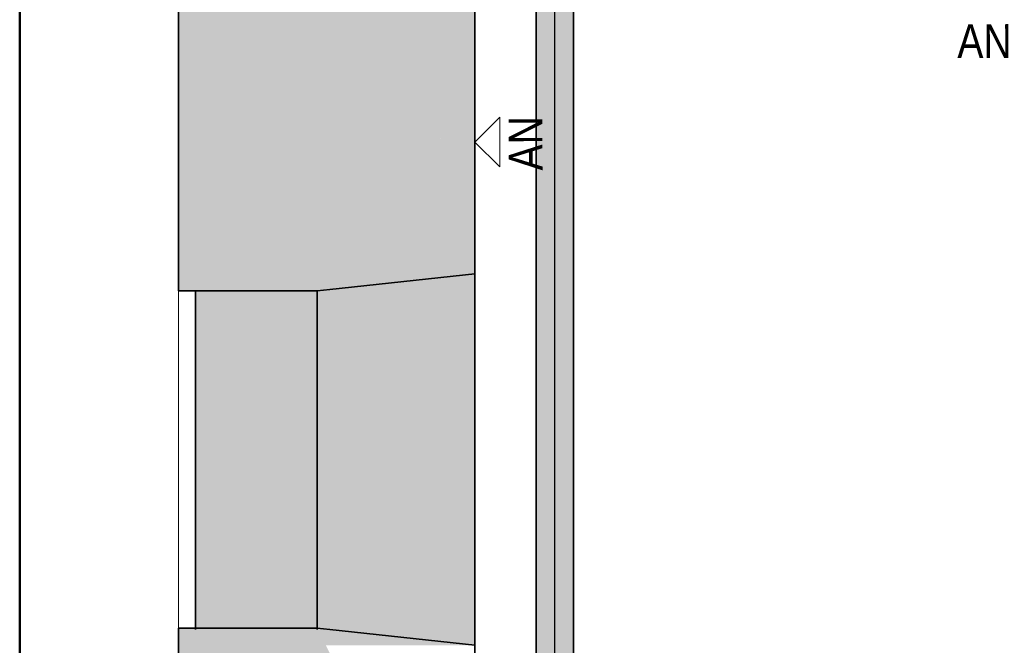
# Model space of a CAD drawing. Extents: x -123 to 597, y -160 to 584.
# Tile 132 of 207: x -75 to -16, y 175 to 212. Entities that reach past the tile are written whole.
import ezdxf
from ezdxf.lldxf.tags import DXFTag

# ---------------------------------------------------------------- set-up
doc = ezdxf.new("R2010")
doc.units = 0
doc.layers.get('0').update_dxf_attribs({"lineweight": 35})
doc.layers.add('5_UG-BESTAND', color=7, linetype='Continuous', lineweight=25)
doc.layers.add('5_UG-WANDMATERIALIEN', color=7, linetype='Continuous', lineweight=25)
for name, color, linetype, lineweight, true_color in [('Ausgeblendet', 3, 'Continuous', 35, 0x00ff00), ('S_Schmutzwasser', 7, 'Continuous', 35, 0xcc3300), ('S_Schmutzwasser-Shading', 7, 'Continuous', 35, 0xcc3300), ('X_Geometrie-A07ALSJT1N', 3, 'Continuous', 50, 0x00ff00)]:
    doc.layers.add(name, color=color, linetype=linetype, lineweight=lineweight, true_color=true_color)
doc.styles.get("Standard").update_dxf_attribs({"font": 'arial.ttf'})
tags = doc.linetypes.add('STRICHPUNKT2', pattern=[12.7, 6.35, -3.175, 0, -3.175]).pattern_tags.tags
tags[10:11] = [DXFTag(74, 4), DXFTag(75, 0), DXFTag(340, '0'), DXFTag(46, 0.0), DXFTag(50, 0.0), DXFTag(44, 0.0), DXFTag(45, 0.0)]
tags[8:9] = [DXFTag(74, 4), DXFTag(75, 0), DXFTag(340, '0'), DXFTag(46, 0.0), DXFTag(50, 0.0), DXFTag(44, 0.0), DXFTag(45, 0.0)]
tags[6:7] = [DXFTag(74, 4), DXFTag(75, 0), DXFTag(340, '0'), DXFTag(46, 0.0), DXFTag(50, 0.0), DXFTag(44, 0.0), DXFTag(45, 0.0)]
tags[4:5] = [DXFTag(74, 4), DXFTag(75, 0), DXFTag(340, '0'), DXFTag(46, 0.0), DXFTag(50, 0.0), DXFTag(44, 0.0), DXFTag(45, 0.0)]

# ---------------------------------------------------------------- blocks, each defined once
blk = doc.blocks.new('Shading-A07ALSCB1N', base_point=(-41.946, 143.767))
at = {"layer": 'S_Schmutzwasser-Shading', "color": 26, "true_color": 0x731c00}
for points in [[(-44.089, 143.768), (-44.127, 143.768), (-44.089, 223.999)], [(-44.127, 143.768), (-44.089, 223.999), (-44.127, 223.999)], [(-41.946, 143.768), (-41.964, 143.768), (-41.946, 224)], [(-41.964, 143.768), (-41.946, 224), (-41.964, 224)], [(-41.927, 143.767), (-41.946, 143.767), (-41.927, 223.999)], [(-41.946, 143.767), (-41.927, 223.999), (-41.946, 223.999)]]:
    blk.add_solid(points, dxfattribs=at)
at = {"layer": 'S_Schmutzwasser-Shading', "color": 24, "true_color": 0x8d2300}
for points in [[(-43.98, 143.771), (-44.089, 143.771), (-43.98, 224.002)], [(-44.089, 143.771), (-43.98, 224.002), (-44.089, 224.002)], [(-42.021, 143.771), (-42.074, 143.771), (-42.021, 224.003)], [(-42.074, 143.771), (-42.021, 224.003), (-42.074, 224.003)], [(-41.967, 143.77), (-42.021, 143.77), (-41.967, 224.002)], [(-42.021, 143.77), (-41.967, 224.002), (-42.021, 224.002)], [(-41.964, 143.768), (-41.967, 143.768), (-41.964, 224.002)], [(-41.967, 143.768), (-41.964, 224.002), (-41.967, 224.002)]]:
    blk.add_solid(points, dxfattribs=at)
at = {"layer": 'S_Schmutzwasser-Shading', "color": 24, "true_color": 0xa42900}
for points in [[(-43.805, 143.773), (-43.98, 143.773), (-43.805, 224.004)], [(-43.98, 143.773), (-43.805, 224.004), (-43.98, 224.004)], [(-42.074, 143.773), (-42.249, 143.773), (-42.074, 224.004)], [(-42.249, 143.773), (-42.074, 224.004), (-42.249, 224.004)]]:
    blk.add_solid(points, dxfattribs=at)
at = {"layer": 'S_Schmutzwasser-Shading', "color": 22, "true_color": 0xb62d00}
for points in [[(-43.577, 143.775), (-43.805, 143.775), (-43.577, 224.007)], [(-43.805, 143.775), (-43.577, 224.007), (-43.805, 224.007)], [(-42.249, 143.775), (-42.477, 143.775), (-42.249, 224.007)], [(-42.477, 143.775), (-42.249, 224.007), (-42.477, 224.007)]]:
    blk.add_solid(points, dxfattribs=at)
at = {"layer": 'S_Schmutzwasser-Shading', "color": 22, "true_color": 0xc43100}
for points in [[(-43.449, 143.776), (-43.577, 143.776), (-43.449, 224.008)], [(-43.577, 143.776), (-43.449, 224.008), (-43.577, 224.008)], [(-43.317, 143.776), (-43.449, 143.776), (-43.317, 224.009)], [(-43.449, 143.776), (-43.317, 224.009), (-43.449, 224.009)], [(-43.312, 143.776), (-43.317, 143.776), (-43.312, 224.009)], [(-43.317, 143.776), (-43.312, 224.009), (-43.317, 224.009)], [(-42.477, 143.776), (-42.742, 143.776), (-42.477, 224.008)], [(-42.742, 143.776), (-42.477, 224.008), (-42.742, 224.008)]]:
    blk.add_solid(points, dxfattribs=at)
at = {"layer": 'S_Schmutzwasser-Shading', "color": 22, "true_color": 0xcb3200}
for points in [[(-43.175, 143.776), (-43.312, 143.776), (-43.175, 224.009)], [(-43.312, 143.776), (-43.175, 224.009), (-43.312, 224.009)], [(-43.027, 143.777), (-43.175, 143.777), (-43.027, 224.01)], [(-43.175, 143.777), (-43.027, 224.01), (-43.175, 224.01)], [(-42.742, 143.777), (-43.027, 143.777), (-42.742, 224.009)], [(-43.027, 143.777), (-42.742, 224.009), (-43.027, 224.009)]]:
    blk.add_solid(points, dxfattribs=at)
blk = doc.blocks.new('Referenz-A07ALSJU1N', base_point=(-103.927, -98.715))
at = {"layer": '5_UG-BESTAND', "color": 0, "lineweight": 35}
for p, q in [((-65.344, 233.874), (-65.344, 195.853)), ((-47.761, 196.875), (-47.761, 213.681)), ((-56.366, 195.936), (-47.761, 196.875)), ((-47.761, 196.875), (-47.762, 174.839)), ((-65.344, 195.853), (-57.122, 195.853)), ((-64.344, 195.853), (-64.344, 175.778)), ((-57.122, 195.853), (-56.366, 195.936)), ((-57.122, 195.853), (-57.122, 175.778)), ((-65.344, 175.861), (-57.122, 175.861)), ((-65.344, 175.861), (-65.344, 142.681)), ((-57.122, 175.861), (-56.367, 175.778)), ((-56.367, 175.778), (-47.762, 174.839)), ((-47.762, 174.839), (-47.761, 157.281))]:
    blk.add_line(p, q, dxfattribs=at)
at = {"layer": '5_UG-BESTAND', "color": 0, "lineweight": 13}
blk.add_line((-65.344, 195.853), (-65.344, 175.861), dxfattribs=at)
at = {"layer": '5_UG-WANDMATERIALIEN', "color": 0, "lineweight": 18}
for p, q in [((-47.761, 204.682), (-46.291, 206.154)), ((-46.291, 206.154), (-46.29, 203.212)), ((-47.761, 204.682), (-46.29, 203.212))]:
    blk.add_line(p, q, dxfattribs=at)
at = {"layer": 'Ausgeblendet', "color": 0, "linetype": 'Continuous', "lineweight": 13, "ltscale": 0.13}
for points in [[(-65.344, 195.853), (-57.122, 195.853), (-65.344, 233.874)], [(-57.122, 195.853), (-57.122, 233.874), (-65.344, 233.874)], [(-47.761, 196.875), (-57.122, 196.875), (-57.122, 233.874)], [(-47.761, 196.875), (-47.761, 213.681), (-52.013, 213.681)], [(-47.762, 195.853), (-57.122, 195.853), (-47.762, 196.875)], [(-57.122, 195.853), (-47.761, 196.875), (-57.122, 196.875)], [(-47.762, 174.839), (-47.761, 196.875), (-47.762, 196.875)], [(-47.761, 196.875), (-47.762, 196.875), (-47.761, 196.875)], [(-64.344, 175.861), (-57.122, 175.861), (-64.344, 195.853)], [(-57.122, 175.861), (-57.122, 195.853), (-64.344, 195.853)], [(-48.217, 175.861), (-57.122, 175.861), (-57.122, 195.853)], [(-47.762, 174.839), (-47.762, 195.853), (-57.122, 195.853)], [(-65.344, 142.681), (-57.122, 142.681), (-65.344, 175.861)], [(-57.122, 142.681), (-57.122, 175.861), (-65.344, 175.861)], [(-57.122, 142.681), (-47.761, 142.681), (-57.122, 175.861)], [(-47.761, 174.839), (-56.608, 174.839), (-57.122, 175.861)], [(-47.761, 157.281), (-51.88, 157.281), (-57.122, 175.861)], [(-47.762, 174.839), (-48.217, 175.861), (-57.122, 175.861)]]:
    blk.add_solid(points, dxfattribs=at)
at = {"layer": 'X_Geometrie-A07ALSJT1N', "color": 0, "linetype": 'Continuous', "ltscale": 0.5}
blk.add_line((-74.761, 230.74), (-74.761, 142.681), dxfattribs=at)
at = {"layer": '5_UG-WANDMATERIALIEN', "color": 0, "lineweight": 18, "char_height": 2, "attachment_point": 1}
for insert, rotation in [((-19.156, 211.677), 0.02555), ((-45.756, 203.002), 90.02555)]:
    blk.add_mtext('{\\W0.83;\\fArial;AN}', dxfattribs=dict(at, insert=insert, rotation=rotation))
blk = doc.blocks.new('KG-Rohr-A07ALSSS1N', base_point=(-44.127, 143.755))
at = {"color": 0, "linetype": 'ByBlock', "lineweight": -2, "ltscale": 0.35}
for p, q in [((-44.127, 143.766), (-44.127, 223.999)), ((-41.927, 143.766), (-41.927, 223.999))]:
    blk.add_line(p, q, dxfattribs=at)
at = {"color": 0, "linetype": 'STRICHPUNKT2', "lineweight": 25, "ltscale": 0.25}
blk.add_line((-43.027, 143.766), (-43.027, 223.999), dxfattribs=at)

msp = doc.modelspace()

# ---------------------------------------------------------------- block references
at = {"color": 251, "lineweight": 25, "ltscale": 0.25, "true_color": 0x585858}
msp.add_blockref('Referenz-A07ALSJU1N', (-103.927, -98.715), dxfattribs=at)
at = {"layer": 'S_Schmutzwasser'}
msp.add_blockref('Shading-A07ALSCB1N', (-41.946, 143.767), dxfattribs=at)
at = {"layer": 'S_Schmutzwasser', "ltscale": 0.35}
msp.add_blockref('KG-Rohr-A07ALSSS1N', (-44.127, 143.755), dxfattribs=at)

doc.saveas('drawing.dxf')
